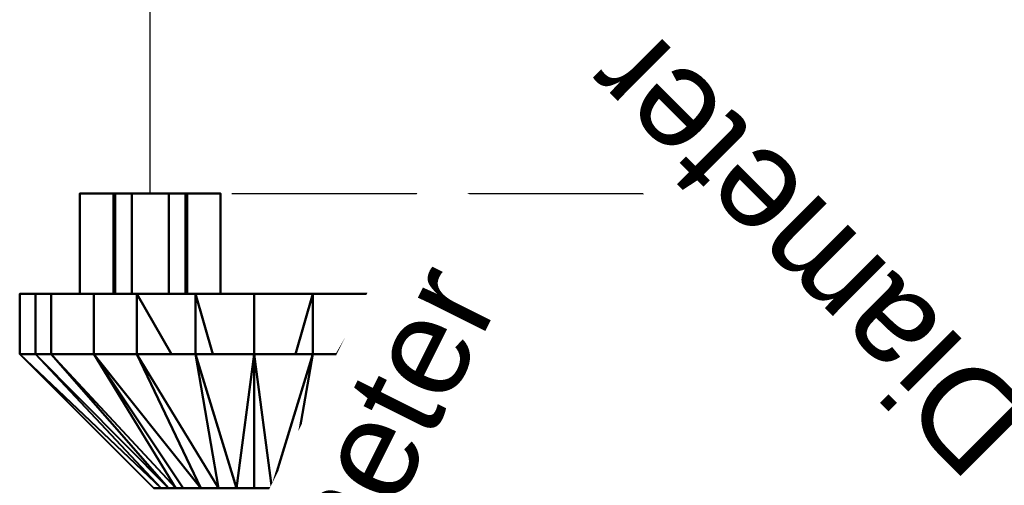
# Model space of a CAD drawing. Header units: millimetres. Extents: x -110 to 192, y -145 to 137.
# Tile 4 of 5: x -110 to 37, y -29 to 41. Entities that reach past the tile are written whole.
import ezdxf

# ---------------------------------------------------------------- set-up
doc = ezdxf.new("R2010")
doc.units = ezdxf.units.MM
doc.layers.add('P-SANR-FIXT', color=6, linetype='Continuous', lineweight=30)
doc.styles.add('Arial', font='arial.ttf', dxfattribs={"height": 14.6304})

msp = doc.modelspace()

# ---------------------------------------------------------------- linework, layer by layer
at = {"color": 5, "lineweight": 30}
msp.add_line((-90.5, 15), (-90.5, 118.63), dxfattribs=at)
at = {"color": 1, "lineweight": 30}
for p, q in [((-78.31, 15, -10.5), (-17.35, 15, -10.5)), ((-78.31, 15, 10.5), (-17.35, 15, 10.5)), ((-42.48, 15, -23.44), (-16.6, 15, 2.44)), ((-42.48, 15, -2.44), (-16.6, 15, 23.44)), ((-29.54, 15, 10.5), (-29.54, 15, -10.5))]:
    msp.add_line(p, q, dxfattribs=at)
at = {"color": 94, "lineweight": 30, "extrusion": (1.45816e-15, 1, 0)}
msp.add_circle((90.5, 0, 15), 10.5, dxfattribs=at)

# ---------------------------------------------------------------- meshes
at = {"layer": 'P-SANR-FIXT', "lineweight": 40}
mesh = msp.add_polyface(dxfattribs=at)
corners = [(-96, 15), (-93.25, 15, -4.76), (-87.75, 15, -4.76), (-85, 15), (-80, 15), (-85.25, 15, -9.09), (-95.75, 15, -9.09), (-101, 15)]
mesh.append_faces([[corners[k] for k in face] for face in [(5, 6, 1, 2)]], dxfattribs={"vtx1": -1, "vtx3": -1})
mesh.append_faces([[corners[k] for k in face] for face in [(3, 4, 5, 2)]], dxfattribs={"vtx2": -1})
mesh.append_faces([[corners[k] for k in face] for face in [(6, 7, 0, 1)]], dxfattribs={"vtx3": -1})
mesh = msp.add_polyface(dxfattribs=at)
corners = [(-85, 15), (-87.75, 15, 4.76), (-93.25, 15, 4.76), (-96, 15), (-101, 15), (-95.75, 15, 9.09), (-85.25, 15, 9.09), (-80, 15)]
mesh.append_faces([[corners[k] for k in face] for face in [(5, 2, 3, 4)]], dxfattribs={"vtx0": -1})
mesh.append_faces([[corners[k] for k in face] for face in [(2, 5, 6, 1)]], dxfattribs={"vtx0": -1, "vtx2": -1})
mesh.append_faces([[corners[k] for k in face] for face in [(0, 1, 6, 7)]], dxfattribs={"vtx1": -1})
mesh = msp.add_polyface(dxfattribs=at)
corners = [(-101, 15), (-95.75, 15, -9.09), (-85.25, 15, -9.09), (-80, 15), (-80, 0), (-85.25, 0, -9.09), (-95.75, 0, -9.09), (-101, 0)]
mesh.append_faces([[corners[k] for k in face] for face in [(1, 6, 7, 0)]], dxfattribs={"vtx0": -1})
mesh.append_faces([[corners[k] for k in face] for face in [(2, 5, 6, 1)]], dxfattribs={"vtx0": -1, "vtx2": -1})
mesh.append_faces([[corners[k] for k in face] for face in [(3, 4, 5, 2)]], dxfattribs={"vtx2": -1})
mesh = msp.add_polyface(dxfattribs=at)
corners = [(-80, 15), (-85.25, 15, 9.09), (-95.75, 15, 9.09), (-101, 15), (-101, 0), (-95.75, 0, 9.09), (-85.25, 0, 9.09), (-80, 0)]
mesh.append_faces([[corners[k] for k in face] for face in [(1, 6, 7, 0)]], dxfattribs={"vtx0": -1})
mesh.append_faces([[corners[k] for k in face] for face in [(2, 5, 6, 1)]], dxfattribs={"vtx0": -1, "vtx2": -1})
mesh.append_faces([[corners[k] for k in face] for face in [(3, 4, 5, 2)]], dxfattribs={"vtx2": -1})
mesh = msp.add_polyface(dxfattribs=at)
corners = [(-96, 0), (-93.25, 0, -4.76), (-87.75, 0, -4.76), (-85, 0), (-85, 15), (-87.75, 15, -4.76), (-93.25, 15, -4.76), (-96, 15)]
mesh.append_faces([[corners[k] for k in face] for face in [(0, 1, 6, 7)]], dxfattribs={"vtx1": -1})
mesh.append_faces([[corners[k] for k in face] for face in [(1, 2, 5, 6)]], dxfattribs={"vtx1": -1, "vtx3": -1})
mesh.append_faces([[corners[k] for k in face] for face in [(2, 3, 4, 5)]], dxfattribs={"vtx3": -1})
mesh = msp.add_polyface(dxfattribs=at)
corners = [(-85, 0), (-87.75, 0, 4.76), (-93.25, 0, 4.76), (-96, 0), (-96, 15), (-93.25, 15, 4.76), (-87.75, 15, 4.76), (-85, 15)]
mesh.append_faces([[corners[k] for k in face] for face in [(0, 1, 6, 7)]], dxfattribs={"vtx1": -1})
mesh.append_faces([[corners[k] for k in face] for face in [(1, 2, 5, 6)]], dxfattribs={"vtx1": -1, "vtx3": -1})
mesh.append_faces([[corners[k] for k in face] for face in [(2, 3, 4, 5)]], dxfattribs={"vtx3": -1})
mesh = msp.add_polyface(dxfattribs=at)
corners = [(-75, -9, -35), (-92.5, -9, -30.31), (-105.31, -9, -17.5), (-110, -9), (-105.31, -9, 17.5), (-92.5, -9, 30.31), (-75, -9, 35), (-75, 0, 35), (-92.5, 0, 30.31), (-105.31, 0, 17.5), (-110, 0), (-105.31, 0, -17.5), (-92.5, 0, -30.31), (-75, 0, -35), (-87.33, -9, 31.7), (-83.75, 0, 32.66), (-98.91, 0, 23.91), (-98.91, -9, 23.91), (-107.66, -9, 8.75), (-107.66, 0, 8.75), (-107.66, 0, -8.75), (-107.66, -9, -8.75), (-98.91, 0, -23.91), (-98.91, -9, -23.91), (-83.75, -9, -32.66), (-83.75, 0, -32.66), (-81.16, -9, 33.35)]
mesh.append_faces([[corners[k] for k in face] for face in [(8, 5, 14)]], dxfattribs={"vtx0": -1, "vtx2": -1})
mesh.append_faces([[corners[k] for k in face] for face in [(7, 15, 26, 6)]], dxfattribs={"vtx1": -1})
mesh.append_faces([[corners[k] for k in face] for face in [(15, 8, 14, 26), (24, 1, 12, 25), (17, 5, 8, 16), (4, 17, 16, 9), (19, 10, 3, 18), (9, 19, 18, 4), (21, 3, 10, 20), (22, 12, 1, 23), (11, 22, 23, 2), (20, 11, 2, 21)]], dxfattribs={"vtx1": -1, "vtx3": -1})
mesh.append_faces([[corners[k] for k in face] for face in [(25, 13, 0, 24)]], dxfattribs={"vtx3": -1})
mesh = msp.add_polyface(dxfattribs=at)
corners = [(-75, 0, -35), (-92.5, 0, -30.31), (-105.31, 0, -17.5), (-110, 0), (-105.31, 0, 17.5), (-92.5, 0, 30.31), (-75, 0, 35), (-75, 0)]
mesh.append_faces([[corners[k] for k in face] for face in [(2, 3, 7), (4, 5, 7, 3)]], dxfattribs={"vtx1": -1, "vtx2": -1})
mesh.append_faces([[corners[k] for k in face] for face in [(5, 6, 7)]], dxfattribs={"vtx2": -1})
mesh.append_faces([[corners[k] for k in face] for face in [(7, 0, 1, 2)]], dxfattribs={"vtx3": -1})
mesh = msp.add_polyface(dxfattribs=at)
corners = [(-75, -9, 35), (-57.5, -9, 30.31), (-44.69, -9, 17.5), (-40, -9), (-44.69, -9, -17.5), (-57.5, -9, -30.31), (-75, -9, -35), (-75, 0, -35), (-57.5, 0, -30.31), (-44.69, 0, -17.5), (-40, 0), (-44.69, 0, 17.5), (-57.5, 0, 30.31), (-75, 0, 35), (-62.67, -9, -31.7), (-66.25, 0, -32.66), (-51.09, 0, -23.91), (-51.09, -9, -23.91), (-42.34, -9, -8.75), (-42.34, 0, -8.75), (-42.34, 0, 8.75), (-42.34, -9, 8.75), (-51.09, 0, 23.91), (-51.09, -9, 23.91), (-66.25, -9, 32.66), (-66.25, 0, 32.66), (-68.84, -9, -33.35)]
mesh.append_faces([[corners[k] for k in face] for face in [(8, 5, 14)]], dxfattribs={"vtx0": -1, "vtx2": -1})
mesh.append_faces([[corners[k] for k in face] for face in [(7, 15, 26, 6)]], dxfattribs={"vtx1": -1})
mesh.append_faces([[corners[k] for k in face] for face in [(15, 8, 14, 26), (24, 1, 12, 25), (17, 5, 8, 16), (4, 17, 16, 9), (19, 10, 3, 18), (9, 19, 18, 4), (21, 3, 10, 20), (22, 12, 1, 23), (11, 22, 23, 2), (20, 11, 2, 21)]], dxfattribs={"vtx1": -1, "vtx3": -1})
mesh.append_faces([[corners[k] for k in face] for face in [(25, 13, 0, 24)]], dxfattribs={"vtx3": -1})
mesh = msp.add_polyface(dxfattribs=at)
corners = [(-75, 0, 35), (-57.5, 0, 30.31), (-44.69, 0, 17.5), (-40, 0), (-44.69, 0, -17.5), (-57.5, 0, -30.31), (-75, 0, -35), (-75, 0)]
mesh.append_faces([[corners[k] for k in face] for face in [(7, 4, 5, 6)]], dxfattribs={"vtx0": -1})
mesh.append_faces([[corners[k] for k in face] for face in [(1, 2, 7, 0)]], dxfattribs={"vtx1": -1})
mesh.append_faces([[corners[k] for k in face] for face in [(3, 4, 7, 2)]], dxfattribs={"vtx1": -1, "vtx2": -1})
mesh = msp.add_polyface(dxfattribs=at)
corners = [(-101, 0), (-95.75, 0, -9.09), (-85.25, 0, -9.09), (-80, 0), (-85, 0), (-87.75, 0, -4.76), (-93.25, 0, -4.76), (-96, 0)]
mesh.append_faces([[corners[k] for k in face] for face in [(6, 1, 2, 5)]], dxfattribs={"vtx0": -1, "vtx2": -1})
mesh.append_faces([[corners[k] for k in face] for face in [(7, 0, 1, 6)]], dxfattribs={"vtx2": -1})
mesh.append_faces([[corners[k] for k in face] for face in [(2, 3, 4, 5)]], dxfattribs={"vtx3": -1})
mesh = msp.add_polyface(dxfattribs=at)
corners = [(-80, 0), (-85.25, 0, 9.09), (-95.75, 0, 9.09), (-101, 0), (-96, 0), (-93.25, 0, 4.76), (-87.75, 0, 4.76), (-85, 0)]
mesh.append_faces([[corners[k] for k in face] for face in [(1, 6, 7, 0)]], dxfattribs={"vtx0": -1})
mesh.append_faces([[corners[k] for k in face] for face in [(4, 5, 2, 3)]], dxfattribs={"vtx1": -1})
mesh.append_faces([[corners[k] for k in face] for face in [(1, 2, 5, 6)]], dxfattribs={"vtx1": -1, "vtx3": -1})
mesh = msp.add_polyface(dxfattribs=at)
corners = [(-75, -29, -15), (-85.61, -29, -10.61), (-90, -29), (-85.61, -29, 10.61), (-75, -29, 15), (-75, -9, 35), (-92.5, -9, 30.31), (-105.31, -9, 17.5), (-110, -9), (-105.31, -9, -17.5), (-92.5, -9, -30.31), (-75, -9, -35), (-80.3, -29, -12.8), (-87.8, -29, -5.3), (-87.8, -29, 5.3), (-80.3, -29, 12.8), (-83.75, -9, 32.66), (-82.95, -29, 11.7), (-86.7, -29, 7.95), (-107.66, -9, 8.75), (-88.9, -29, 2.65), (-83.75, -9, -32.66), (-98.91, -9, -23.91), (-86.7, -29, -7.95), (-107.66, -9, -8.75), (-88.9, -29, -2.65), (-82.95, -29, -11.7), (-77.65, -29, 13.9), (-98.91, -9, 23.91), (-77.65, -29, -13.9)]
mesh.append_faces([[corners[k] for k in face] for face in [(29, 11, 0)]], dxfattribs={"vtx0": -1})
mesh.append_faces([[corners[k] for k in face] for face in [(3, 28, 18), (17, 28, 3), (8, 20, 19), (22, 23, 9), (11, 29, 21), (23, 22, 1), (9, 13, 24), (28, 17, 6), (7, 18, 28)]], dxfattribs={"vtx0": -1, "vtx1": -1})
mesh.append_faces([[corners[k] for k in face] for face in [(14, 7, 19), (7, 14, 18), (24, 13, 25), (8, 25, 2), (8, 2, 20), (25, 8, 24), (12, 10, 21), (10, 12, 26), (16, 15, 27)]], dxfattribs={"vtx0": -1, "vtx2": -1})
mesh.append_faces([[corners[k] for k in face] for face in [(20, 14, 19), (17, 15, 6), (16, 6, 15), (26, 1, 22), (5, 16, 27), (22, 10, 26), (23, 13, 9), (29, 12, 21)]], dxfattribs={"vtx1": -1, "vtx2": -1})
mesh.append_faces([[corners[k] for k in face] for face in [(27, 4, 5)]], dxfattribs={"vtx2": -1})
mesh = msp.add_polyface(dxfattribs=at)
corners = [(-75, -29, 15), (-64.39, -29, 10.61), (-60, -29), (-64.39, -29, -10.61), (-75, -29, -15), (-75, -9, -35), (-57.5, -9, -30.31), (-44.69, -9, -17.5), (-40, -9), (-44.69, -9, 17.5), (-57.5, -9, 30.31), (-75, -9, 35), (-69.7, -29, 12.8), (-62.2, -29, 5.3), (-62.2, -29, -5.3), (-69.7, -29, -12.8), (-66.25, -9, -32.66), (-51.09, -9, -23.91), (-63.3, -29, -7.95), (-42.34, -9, -8.75), (-61.1, -29, -2.65), (-63.3, -29, 7.95), (-66.25, -9, 32.66), (-67.05, -29, -11.7), (-42.34, -9, 8.75), (-61.1, -29, 2.65), (-67.05, -29, 11.7), (-72.35, -29, -13.9), (-72.35, -29, 13.9), (-51.09, -9, 23.91)]
mesh.append_faces([[corners[k] for k in face] for face in [(28, 11, 0)]], dxfattribs={"vtx0": -1})
mesh.append_faces([[corners[k] for k in face] for face in [(10, 26, 29), (8, 20, 19), (21, 29, 1), (17, 23, 6), (11, 28, 22), (23, 17, 3), (9, 13, 24)]], dxfattribs={"vtx0": -1, "vtx1": -1})
mesh.append_faces([[corners[k] for k in face] for face in [(14, 7, 19), (24, 13, 25), (7, 14, 18), (17, 18, 3), (18, 17, 7), (12, 10, 22), (8, 25, 2), (8, 2, 20), (25, 8, 24), (21, 9, 29), (10, 12, 26), (16, 15, 27)]], dxfattribs={"vtx0": -1, "vtx2": -1})
mesh.append_faces([[corners[k] for k in face] for face in [(16, 6, 15), (20, 14, 19), (5, 16, 27), (26, 1, 29), (21, 13, 9), (23, 15, 6), (28, 12, 22)]], dxfattribs={"vtx1": -1, "vtx2": -1})
mesh.append_faces([[corners[k] for k in face] for face in [(27, 4, 5)]], dxfattribs={"vtx2": -1})

# ---------------------------------------------------------------- next in the draw order: texts
at = {"color": 5, "lineweight": 30, "char_height": 14.63, "width": 99.2058, "attachment_point": 2, "line_spacing_factor": 0.941778, "style": 'Arial', "bg_fill": 3, "box_fill_scale": 1.25, "bg_fill_color": 256, "bg_fill_true_color": 13158600, "bg_fill_transparency": 0}
for insert, rotation in [((2.33, 0.93, -33.75), 135), ((-69.71, -31.25, 5.31), 63.4349)]:
    msp.add_mtext('Diameter', dxfattribs=dict(at, insert=insert, rotation=rotation))

doc.saveas('drawing.dxf')
